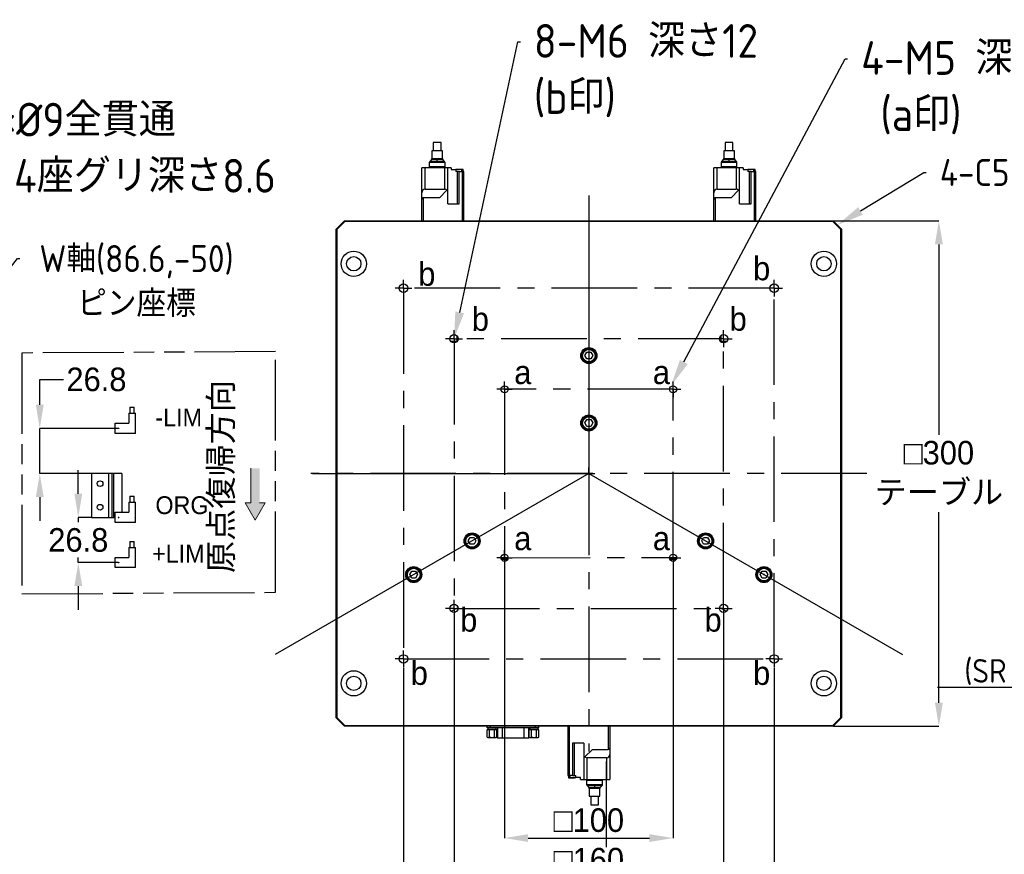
# Model space of a CAD drawing. Header units: millimetres. Extents: x 28 to 428, y 52 to 282.
# Tile 15 of 18: x 177 to 323, y 121 to 245. Entities that reach past the tile are written whole.
import ezdxf
from ezdxf import colors
from ezdxf.entities.mleader import LeaderData, LeaderLine
from ezdxf.math import Vec2, Vec3

# ---------------------------------------------------------------- set-up
doc = ezdxf.new("R2010")
doc.units = ezdxf.units.MM
doc.header["$PDSIZE"] = -1
doc.linetypes.add('AM_ISO09W050', pattern=[22.5, 12, -1.5, 3, -1.5, 3, -1.5])
doc.linetypes.add('CENTERX2', pattern=[20.32, 12.7, -2.54, 2.54, -2.54])
doc.layers.add('6', color=7, linetype='Continuous', lineweight=15)
doc.layers.add('AM_11', color=3, linetype='AM_ISO09W050', lineweight=25)
doc.layers.add('SLD-0', color=7, linetype='Continuous')
doc.styles.add('ACISOTS', font='isocp.shx')
doc.styles.add('SLDTEXTSTYLE1', font='HGPGothicM.ttf', dxfattribs={"bigfont": 'bigfont'})
doc.styles.add('SLDTEXTSTYLE3', font='HGPGothicM.ttf')
doc.styles.get("Standard").update_dxf_attribs({"font": 'HGPGothicM.ttf'})
doc.dimstyles.new('SLDDIMSTYLE0', dxfattribs={"dimtxt": 3.5, "dimasz": 3.5, "dimexe": 0, "dimexo": 0.0625, "dimgap": 0.875, "dimtad": 0, "dimtih": 1, "dimtoh": 1, "dimdec": 3, "dimlfac": 4, "dimrnd": 1e-09, "dimzin": 12, "dimdsep": 46, "dimtxsty": 'SLDTEXTSTYLE3', "dimsah": 1, "dimcen": 0.09, "dimadec": 0, "dimazin": 3, "dimtfac": 1, "dimtdec": 3, "dimtofl": 0, "dimtmove": 0, "dimatfit": 3, "dimfxl": 1, "dimfrac": 2, "dimtolj": 1, "dimtzin": 12, "dimarcsym": 0})
doc.dimstyles.new('SLDDIMSTYLE1', dxfattribs={"dimtxt": 3.5, "dimasz": 3.5, "dimexe": 0, "dimexo": 0.0625, "dimgap": 0.875, "dimtad": 3, "dimdec": 3, "dimlfac": 4, "dimrnd": 1e-09, "dimzin": 12, "dimdsep": 46, "dimtxsty": 'SLDTEXTSTYLE3', "dimsah": 1, "dimcen": 0.09, "dimadec": 0, "dimazin": 3, "dimtfac": 1, "dimtdec": 3, "dimtmove": 0, "dimatfit": 0, "dimfxl": 1, "dimfrac": 2, "dimtolj": 1, "dimtzin": 12, "dimarcsym": 0})
doc.dimstyles.new('SLDDIMSTYLE2', dxfattribs={"dimtxt": 3.5, "dimasz": 3.5, "dimexe": 0, "dimexo": 0.0625, "dimgap": 0.875, "dimtad": 3, "dimdec": 3, "dimlfac": 4, "dimrnd": 1e-09, "dimzin": 12, "dimdsep": 46, "dimtxsty": 'SLDTEXTSTYLE3', "dimsah": 1, "dimcen": 0.09, "dimadec": 0, "dimazin": 3, "dimtfac": 1, "dimtdec": 3, "dimtofl": 0, "dimtmove": 0, "dimatfit": 3, "dimfxl": 1, "dimfrac": 2, "dimtolj": 1, "dimtzin": 12, "dimarcsym": 0})
doc.dimstyles.new('SLDDIMSTYLE4', dxfattribs={"dimtxt": 3.5, "dimasz": 3.5, "dimexe": 0, "dimexo": 0.0625, "dimgap": 0.875, "dimtad": 0, "dimtih": 1, "dimtoh": 1, "dimdec": 3, "dimlfac": 4, "dimrnd": 1e-09, "dimzin": 12, "dimdsep": 46, "dimtxsty": 'SLDTEXTSTYLE3', "dimsah": 1, "dimcen": 0.09, "dimadec": 0, "dimazin": 3, "dimtfac": 1, "dimtdec": 3, "dimtmove": 0, "dimatfit": 0, "dimfxl": 1, "dimfrac": 2, "dimtolj": 1, "dimtzin": 12, "dimarcsym": 0})

# ---------------------------------------------------------------- blocks, each defined once
blk = doc.blocks.new('_D')
at = {"layer": 'Defpoints', "color": 0, "transparency": 16777216}
for p in [(297.29, 214.78), (297.29, 139.78), (312.97, 139.78)]:
    blk.add_point(p, dxfattribs=at)
at = {"layer": 'SLD-0', "color": 0, "lineweight": -2, "transparency": 16777216}
for p, q in [((297.35, 214.78), (312.97, 214.78)), ((312.97, 211.28), (312.97, 183)), ((312.97, 143.28), (312.97, 171.56)), ((297.35, 139.78), (312.97, 139.78))]:
    blk.add_line(p, q, dxfattribs=at)
at = {"layer": 'SLD-0', "color": 0, "transparency": 16777216}
for points in [[(312.39, 211.28), (313.56, 211.28), (312.97, 214.78)], [(312.39, 143.28), (313.56, 143.28), (312.97, 139.78)]]:
    blk.add_solid(points, dxfattribs=at)
at = {"layer": 'SLD-0', "color": 0, "transparency": 16777216, "insert": (312.97, 182.12), "char_height": 3.5, "attachment_point": 2, "style": 'SLDTEXTSTYLE3'}
blk.add_mtext('\\A1;{\\fGDT;o}300\\Pテーブル', dxfattribs=at)
blk = doc.blocks.new('_D_1')
at = {"layer": 'Defpoints', "color": 0, "transparency": 16777216}
for p in [(248.54, 163.63), (273.54, 163.63), (273.54, 123.2)]:
    blk.add_point(p, dxfattribs=at)
at = {"layer": 'SLD-0', "color": 0, "lineweight": -2, "transparency": 16777216}
for p, q in [((248.54, 163.57), (248.54, 123.2)), ((273.54, 163.57), (273.54, 123.2)), ((252.04, 123.2), (270.04, 123.2))]:
    blk.add_line(p, q, dxfattribs=at)
at = {"layer": 'SLD-0', "color": 0, "transparency": 16777216}
for points in [[(252.04, 123.78), (252.04, 122.62), (248.54, 123.2)], [(270.04, 123.78), (270.04, 122.62), (273.54, 123.2)]]:
    blk.add_solid(points, dxfattribs=at)
at = {"layer": 'SLD-0', "color": 0, "transparency": 16777216, "insert": (261.04, 127.61), "char_height": 3.5, "attachment_point": 2, "style": 'SLDTEXTSTYLE3'}
blk.add_mtext('\\A1;{\\fGDT;o}100', dxfattribs=at)
blk = doc.blocks.new('_D_2')
at = {"layer": 'Defpoints', "color": 0, "transparency": 16777216}
for p in [(241.04, 156.03), (281.04, 156.03), (281.04, 117.33)]:
    blk.add_point(p, dxfattribs=at)
at = {"layer": 'SLD-0', "color": 0, "lineweight": -2, "transparency": 16777216}
for p, q in [((241.04, 155.97), (241.04, 117.33)), ((281.04, 155.97), (281.04, 117.33)), ((244.54, 117.33), (277.54, 117.33))]:
    blk.add_line(p, q, dxfattribs=at)
at = {"layer": 'SLD-0', "color": 0, "transparency": 16777216}
for points in [[(244.54, 117.91), (244.54, 116.74), (241.04, 117.33)], [(277.54, 117.91), (277.54, 116.74), (281.04, 117.33)]]:
    blk.add_solid(points, dxfattribs=at)
at = {"layer": 'SLD-0', "color": 0, "transparency": 16777216, "insert": (261.04, 121.74), "char_height": 3.5, "attachment_point": 2, "style": 'SLDTEXTSTYLE3'}
blk.add_mtext('\\A1;{\\fGDT;o}160', dxfattribs=at)
blk = doc.blocks.new('_D_3')
at = {"layer": 'Defpoints', "color": 0, "transparency": 16777216}
for p in [(233.54, 148.53), (288.54, 148.53), (288.54, 111.2)]:
    blk.add_point(p, dxfattribs=at)
at = {"layer": 'SLD-0', "color": 0, "lineweight": -2, "transparency": 16777216}
for p, q in [((233.54, 148.47), (233.54, 111.2)), ((288.54, 148.47), (288.54, 111.2)), ((237.04, 111.2), (285.04, 111.2))]:
    blk.add_line(p, q, dxfattribs=at)
at = {"layer": 'SLD-0', "color": 0, "transparency": 16777216}
for points in [[(237.04, 111.78), (237.04, 110.62), (233.54, 111.2)], [(285.04, 111.78), (285.04, 110.62), (288.54, 111.2)]]:
    blk.add_solid(points, dxfattribs=at)
at = {"layer": 'SLD-0', "color": 0, "transparency": 16777216, "insert": (261.04, 115.61), "char_height": 3.5, "attachment_point": 2, "style": 'SLDTEXTSTYLE3'}
blk.add_mtext('\\A1;{\\fGDT;o}220', dxfattribs=at)
blk = doc.blocks.new('SW_CENTERMARKSYMBOL_0')
at = {"layer": 'SLD-0', "color": 0}
for p, q in [((-0.625, 0), (-1.15, 0)), ((0, 0), (-0.625, 0)), ((0, 0.625), (0, 1.15)), ((0, 0), (0, 0.625)), ((0, 0), (0, -0.625)), ((0, 0), (0.625, 0)), ((0.625, 0), (1.15, 0)), ((0, -0.625), (0, -1.15))]:
    blk.add_line(p, q, dxfattribs=at)
blk = doc.blocks.new('SW_CENTERMARKSYMBOL_1')
at = {"layer": 'SLD-0', "color": 0}
for p, q in [((-0.625, 0), (-1.15, 0)), ((0, 0), (-0.625, 0)), ((0, 0.625), (0, 1.15)), ((0, 0), (0, 0.625)), ((0, 0), (0, -0.625)), ((0, 0), (0.625, 0)), ((0.625, 0), (1.15, 0)), ((0, -0.625), (0, -1.15))]:
    blk.add_line(p, q, dxfattribs=at)
blk = doc.blocks.new('SW_CENTERMARKSYMBOL_2')
at = {"layer": 'SLD-0', "color": 0}
for p, q in [((-0.625, 0), (-1.15, 0)), ((0, 0), (-0.625, 0)), ((0, 0.625), (0, 1.15)), ((0, 0), (0, 0.625)), ((0, 0), (0, -0.625)), ((0, 0), (0.625, 0)), ((0.625, 0), (1.15, 0)), ((0, -0.625), (0, -1.15))]:
    blk.add_line(p, q, dxfattribs=at)
blk = doc.blocks.new('SW_CENTERMARKSYMBOL_3')
at = {"layer": 'SLD-0', "color": 0}
for p, q in [((-0.625, 0), (-1.15, 0)), ((0, 0), (-0.625, 0)), ((0, 0.625), (0, 1.15)), ((0, 0), (0, 0.625)), ((0, 0), (0, -0.625)), ((0, 0), (0.625, 0)), ((0.625, 0), (1.15, 0)), ((0, -0.625), (0, -1.15))]:
    blk.add_line(p, q, dxfattribs=at)
blk = doc.blocks.new('SW_CENTERMARKSYMBOL_4')
at = {"layer": 'SLD-0', "color": 0}
for p, q in [((-0.625, 0), (-1.25, 0)), ((0, 0), (-0.625, 0)), ((0, 0.625), (0, 1.25)), ((0, 0), (0, 0.625)), ((0, 0), (0, -0.625)), ((0, 0), (0.625, 0)), ((0.625, 0), (1.25, 0)), ((0, -0.625), (0, -1.25))]:
    blk.add_line(p, q, dxfattribs=at)
blk = doc.blocks.new('SW_CENTERMARKSYMBOL_5')
at = {"layer": 'SLD-0', "color": 0}
for p, q in [((-0.625, 0), (-1.25, 0)), ((0, 0), (-0.625, 0)), ((0, 0.625), (0, 1.25)), ((0, 0), (0, 0.625)), ((0, 0), (0, -0.625)), ((0, 0), (0.625, 0)), ((0.625, 0), (1.25, 0)), ((0, -0.625), (0, -1.25))]:
    blk.add_line(p, q, dxfattribs=at)
blk = doc.blocks.new('SW_CENTERMARKSYMBOL_6')
at = {"layer": 'SLD-0', "color": 0}
for p, q in [((-0.625, 0), (-1.25, 0)), ((0, 0), (-0.625, 0)), ((0, 0.625), (0, 1.25)), ((0, 0), (0, 0.625)), ((0, 0), (0, -0.625)), ((0, 0), (0.625, 0)), ((0.625, 0), (1.25, 0)), ((0, -0.625), (0, -1.25))]:
    blk.add_line(p, q, dxfattribs=at)
blk = doc.blocks.new('SW_CENTERMARKSYMBOL_7')
at = {"layer": 'SLD-0', "color": 0}
for p, q in [((-0.625, 0), (-1.25, 0)), ((0, 0), (-0.625, 0)), ((0, 0.625), (0, 1.25)), ((0, 0), (0, 0.625)), ((0, 0), (0, -0.625)), ((0, 0), (0.625, 0)), ((0.625, 0), (1.25, 0)), ((0, -0.625), (0, -1.25))]:
    blk.add_line(p, q, dxfattribs=at)
blk = doc.blocks.new('SW_CENTERMARKSYMBOL_8')
at = {"layer": 'SLD-0', "color": 0}
for p, q in [((-0.625, 0), (-1.25, 0)), ((0, 0), (-0.625, 0)), ((0, 0.625), (0, 1.25)), ((0, 0), (0, 0.625)), ((0, 0), (0, -0.625)), ((0, 0), (0.625, 0)), ((0.625, 0), (1.25, 0)), ((0, -0.625), (0, -1.25))]:
    blk.add_line(p, q, dxfattribs=at)
blk = doc.blocks.new('SW_CENTERMARKSYMBOL_9')
at = {"layer": 'SLD-0', "color": 0}
for p, q in [((-0.625, 0), (-1.25, 0)), ((0, 0), (-0.625, 0)), ((0, 0.625), (0, 1.25)), ((0, 0), (0, 0.625)), ((0, 0), (0, -0.625)), ((0, 0), (0.625, 0)), ((0.625, 0), (1.25, 0)), ((0, -0.625), (0, -1.25))]:
    blk.add_line(p, q, dxfattribs=at)
blk = doc.blocks.new('SW_CENTERMARKSYMBOL_10')
at = {"layer": 'SLD-0', "color": 0}
for p, q in [((-0.625, 0), (-1.25, 0)), ((0, 0), (-0.625, 0)), ((0, 0.625), (0, 1.25)), ((0, 0), (0, 0.625)), ((0, 0), (0, -0.625)), ((0, 0), (0.625, 0)), ((0.625, 0), (1.25, 0)), ((0, -0.625), (0, -1.25))]:
    blk.add_line(p, q, dxfattribs=at)
blk = doc.blocks.new('SW_CENTERMARKSYMBOL_11')
at = {"layer": 'SLD-0', "color": 0}
for p, q in [((-0.625, 0), (-1.25, 0)), ((0, 0), (-0.625, 0)), ((0, 0.625), (0, 1.25)), ((0, 0), (0, 0.625)), ((0, 0), (0, -0.625)), ((0, 0), (0.625, 0)), ((0.625, 0), (1.25, 0)), ((0, -0.625), (0, -1.25))]:
    blk.add_line(p, q, dxfattribs=at)
blk = doc.blocks.new('SW_CENTERMARKSYMBOL_12')
at = {"layer": 'SLD-0', "color": 0}
for p, q in [((-0.625, 0), (-0.875, 0)), ((0, 0), (-0.625, 0)), ((0, 0.625), (0, 0.875)), ((0, 0), (0, 0.625)), ((0, 0), (0, -0.625)), ((0, 0), (0.625, 0)), ((0.625, 0), (0.875, 0)), ((0, -0.625), (0, -0.875))]:
    blk.add_line(p, q, dxfattribs=at)
blk = doc.blocks.new('_D_11')
at = {"layer": 'Defpoints', "color": 0, "transparency": 16777216}
for p in [(179.58, 183.98), (191.28, 183.98), (187.28, 177.28)]:
    blk.add_point(p, dxfattribs=at)
at = {"layer": 'SLD-0', "color": 0, "lineweight": -2, "transparency": 16777216}
for p, q in [((179.58, 187.48), (179.58, 191.25)), ((179.58, 191.25), (183.08, 191.25)), ((191.21, 183.98), (179.58, 183.98)), ((179.58, 177.28), (179.58, 183.98)), ((187.21, 177.28), (179.58, 177.28)), ((179.58, 173.78), (179.58, 170.28))]:
    blk.add_line(p, q, dxfattribs=at)
at = {"layer": 'SLD-0', "color": 0, "transparency": 16777216}
for points in [[(179, 187.48), (180.17, 187.48), (179.58, 183.98)], [(179, 173.78), (180.17, 173.78), (179.58, 177.28)]]:
    blk.add_solid(points, dxfattribs=at)
at = {"layer": 'SLD-0', "color": 0, "transparency": 16777216, "insert": (187.99, 193), "char_height": 3.5, "attachment_point": 2, "style": 'SLDTEXTSTYLE3'}
blk.add_mtext('\\A1;26.8', dxfattribs=at)
blk = doc.blocks.new('_D_12')
at = {"layer": 'Defpoints', "color": 0, "transparency": 16777216}
for p in [(187.28, 170.78), (185.3, 164.08), (191.28, 164.08)]:
    blk.add_point(p, dxfattribs=at)
at = {"layer": 'SLD-0', "color": 0, "lineweight": -2, "transparency": 16777216}
for p, q in [((185.3, 174.28), (185.3, 177.78)), ((187.21, 170.78), (185.3, 170.78)), ((185.3, 170.78), (185.3, 170.05)), ((185.3, 164.08), (185.3, 164.8)), ((191.21, 164.08), (185.3, 164.08)), ((185.3, 160.58), (185.3, 157.08))]:
    blk.add_line(p, q, dxfattribs=at)
at = {"layer": 'SLD-0', "color": 0, "transparency": 16777216}
for points in [[(184.72, 174.28), (185.88, 174.28), (185.3, 170.78)], [(184.72, 160.58), (185.88, 160.58), (185.3, 164.08)]]:
    blk.add_solid(points, dxfattribs=at)
at = {"layer": 'SLD-0', "color": 0, "transparency": 16777216, "insert": (185.3, 169.18), "char_height": 3.5, "attachment_point": 2, "style": 'SLDTEXTSTYLE3'}
blk.add_mtext('\\A1;26.8', dxfattribs=at)

msp = doc.modelspace()

# ---------------------------------------------------------------- hatches: boundary and pattern name
at = {"layer": '6'}
msp.add_hatch(color=256, dxfattribs=at).paths.add_polyline_path([(213.03581, 172.94774), (211.54356, 170.36308), (210.0513, 172.94774), (210.90402, 172.94774), (210.90402, 178.06404), (212.18309, 178.06404), (212.18309, 172.94774)])

# ---------------------------------------------------------------- linework, layer by layer
at = {"color": 7, "linetype": 'Continuous'}
for p, q in [((237.75208, 225.15291), (237.75208, 224.02791)), ((239.32708, 225.15291), (237.75208, 225.15291)), ((237.96458, 226.40291), (237.96458, 225.15291)), ((239.11458, 226.40291), (237.96458, 226.40291)), ((239.11458, 225.15291), (239.11458, 226.40291)), ((239.32708, 224.02791), (239.32708, 225.15291)), ((281.05335, 225.15291), (281.05335, 224.02791)), ((282.62835, 225.15291), (281.05335, 225.15291)), ((281.26585, 226.40291), (281.26585, 225.15291)), ((282.41585, 226.40291), (281.26585, 226.40291)), ((282.41585, 225.15291), (282.41585, 226.40291)), ((282.62835, 224.02791), (282.62835, 225.15291)), ((237.68864, 223.86149), (237.42802, 223.56933)), ((238.53958, 223.56933), (237.42802, 223.56933)), ((238.53958, 223.86149), (237.68864, 223.86149)), ((237.75208, 224.02791), (239.32708, 224.02791)), ((238.53958, 223.56933), (238.53958, 223.86149)), ((239.39052, 223.86149), (238.53958, 223.86149)), ((239.65114, 223.56933), (238.53958, 223.56933)), ((239.65114, 223.56933), (239.39052, 223.86149)), ((280.98991, 223.86149), (280.72929, 223.56933)), ((281.84085, 223.56933), (280.72929, 223.56933)), ((281.84085, 223.86149), (280.98991, 223.86149)), ((281.05335, 224.02791), (282.62835, 224.02791)), ((281.84085, 223.56933), (281.84085, 223.86149)), ((282.69179, 223.86149), (281.84085, 223.86149)), ((282.95241, 223.56933), (281.84085, 223.56933)), ((282.95241, 223.56933), (282.69179, 223.86149)), ((236.26458, 218.94271), (236.26458, 222.65291)), ((236.76458, 222.65291), (236.26458, 222.65291)), ((236.76458, 219.45291), (236.76458, 222.65291)), ((239.61458, 222.65291), (236.76458, 222.65291)), ((237.36458, 223.40291), (237.36458, 222.77791)), ((239.71458, 223.40291), (237.36458, 223.40291)), ((239.71458, 222.77791), (237.36458, 222.77791)), ((237.48958, 222.77791), (237.48958, 222.65291)), ((239.58958, 222.65291), (239.58958, 222.77791)), ((239.61458, 222.65291), (239.61458, 219.45291)), ((240.11458, 222.65291), (239.61458, 222.65291)), ((239.71458, 222.77791), (239.71458, 223.40291)), ((240.11458, 219.45291), (240.11458, 222.65291)), ((240.63958, 222.65291), (240.11458, 222.65291)), ((240.63958, 222.65291), (240.63958, 222.37791)), ((240.63958, 222.37791), (241.31458, 222.37791)), ((241.31458, 222.37791), (241.31458, 222.07791)), ((242.21458, 222.37791), (241.31458, 222.37791)), ((241.50748, 222.07791), (241.31458, 222.07791)), ((241.50748, 222.07791), (241.50748, 217.27791)), ((241.80748, 222.07791), (241.50748, 222.07791)), ((241.52418, 222.40291), (241.52418, 222.37791)), ((242.39918, 222.40291), (241.52418, 222.40291)), ((241.80748, 217.27791), (241.80748, 222.07791)), ((241.80748, 222.07791), (242.26458, 222.07791)), ((242.21458, 222.07791), (242.21458, 222.37791)), ((242.51458, 222.07791), (242.26458, 222.07791)), ((242.26458, 222.07791), (242.26458, 214.77791)), ((242.39918, 222.07791), (242.39918, 222.40291)), ((242.51458, 214.77791), (242.51458, 222.07791)), ((279.56585, 218.94271), (279.56585, 222.65291)), ((280.06585, 222.65291), (279.56585, 222.65291)), ((280.06585, 219.45291), (280.06585, 222.65291)), ((282.91585, 222.65291), (280.06585, 222.65291)), ((280.66585, 223.40291), (280.66585, 222.77791)), ((283.01585, 223.40291), (280.66585, 223.40291)), ((283.01585, 222.77791), (280.66585, 222.77791)), ((280.79085, 222.77791), (280.79085, 222.65291)), ((282.89085, 222.65291), (282.89085, 222.77791)), ((282.91585, 222.65291), (282.91585, 219.45291)), ((283.41585, 222.65291), (282.91585, 222.65291)), ((283.01585, 222.77791), (283.01585, 223.40291)), ((283.41585, 219.45291), (283.41585, 222.65291)), ((283.94085, 222.65291), (283.41585, 222.65291)), ((283.94085, 222.65291), (283.94085, 222.37791)), ((283.94085, 222.37791), (284.61585, 222.37791)), ((284.61585, 222.37791), (284.61585, 222.07791)), ((285.51585, 222.37791), (284.61585, 222.37791)), ((284.80875, 222.07791), (284.61585, 222.07791)), ((284.80875, 222.07791), (284.80875, 217.27791)), ((285.10875, 222.07791), (284.80875, 222.07791)), ((284.82545, 222.40291), (284.82545, 222.37791)), ((285.70045, 222.40291), (284.82545, 222.40291)), ((285.10875, 217.27791), (285.10875, 222.07791)), ((285.10875, 222.07791), (285.56585, 222.07791)), ((285.51585, 222.07791), (285.51585, 222.37791)), ((285.81585, 222.07791), (285.56585, 222.07791)), ((285.56585, 222.07791), (285.56585, 214.77791)), ((285.70045, 222.07791), (285.70045, 222.40291)), ((285.81585, 214.77791), (285.81585, 222.07791)), ((236.76458, 219.45291), (239.61458, 219.45291)), ((239.96665, 219.30498), (238.86458, 218.20291)), ((239.96665, 219.30498), (240.11458, 219.45291)), ((240.11458, 217.27791), (240.11458, 219.45291)), ((280.06585, 219.45291), (282.91585, 219.45291)), ((283.26792, 219.30498), (282.16585, 218.20291)), ((283.26792, 219.30498), (283.41585, 219.45291)), ((283.41585, 217.27791), (283.41585, 219.45291)), ((236.26458, 217.94781), (236.26458, 218.94271)), ((236.26458, 214.77791), (236.26458, 217.94781)), ((238.86458, 218.20291), (236.51458, 218.20291)), ((236.51458, 214.77791), (236.51458, 218.20291)), ((279.56585, 217.94781), (279.56585, 218.94271)), ((279.56585, 214.77791), (279.56585, 217.94781)), ((282.16585, 218.20291), (279.81585, 218.20291)), ((279.81585, 214.77791), (279.81585, 218.20291)), ((240.11458, 217.27791), (241.80748, 217.27791)), ((283.41585, 217.27791), (285.10875, 217.27791)), ((223.54022, 213.52791), (224.79022, 214.77791)), ((224.79022, 214.77791), (224.84199, 214.65291)), ((224.79022, 214.77791), (297.29022, 214.77791)), ((297.29022, 214.77791), (297.23844, 214.65291)), ((297.29022, 214.77791), (298.54022, 213.52791)), ((223.54022, 213.52791), (223.66522, 213.47614)), ((223.54022, 141.02791), (223.54022, 213.52791)), ((224.84199, 214.65291), (223.66522, 213.47614)), ((223.66522, 213.47614), (223.66522, 141.07969)), ((297.23844, 214.65291), (224.84199, 214.65291)), ((298.41522, 213.47614), (297.23844, 214.65291)), ((298.41522, 213.47614), (298.54022, 213.52791)), ((298.41522, 141.07969), (298.41522, 213.47614)), ((298.54022, 213.52791), (298.54022, 141.02791)), ((241.45208, 197.74801), (241.45208, 196.90291)), ((280.62835, 197.74801), (280.62835, 196.90291)), ((240.54022, 196.90291), (241.54022, 196.90291)), ((280.54022, 196.90291), (281.54022, 196.90291)), ((260.46287, 194.77791), (260.75154, 195.27791)), ((260.75154, 194.27791), (260.46287, 194.77791)), ((260.75154, 195.27791), (261.32889, 195.27791)), ((261.32889, 195.27791), (261.61757, 194.77791)), ((261.61757, 194.77791), (261.32889, 194.27791)), ((261.32889, 194.27791), (260.75154, 194.27791)), ((192.96357, 187.10291), (192.96357, 186.22791)), ((192.96357, 187.10291), (193.58857, 187.10291)), ((193.58857, 186.22791), (193.58857, 187.10291)), ((192.77607, 186.22791), (192.77607, 184.72791)), ((192.77607, 186.22791), (193.77607, 186.22791)), ((193.77607, 183.22791), (193.77607, 186.22791)), ((190.77607, 183.22791), (190.77607, 184.72791)), ((190.77607, 184.72791), (192.77607, 184.72791)), ((260.46287, 184.77791), (260.75154, 185.27791)), ((260.75154, 184.27791), (260.46287, 184.77791)), ((260.75154, 185.27791), (261.32889, 185.27791)), ((261.32889, 184.27791), (260.75154, 184.27791)), ((261.32889, 185.27791), (261.61757, 184.77791)), ((261.61757, 184.77791), (261.32889, 184.27791)), ((193.77607, 183.22791), (190.77607, 183.22791)), ((187.27607, 177.27791), (187.27607, 170.77791)), ((189.77607, 177.27791), (187.27607, 177.27791)), ((189.77607, 177.27791), (189.77607, 170.77791)), ((190.27607, 177.27791), (189.77607, 177.27791)), ((190.27607, 177.27791), (190.27607, 170.77791)), ((190.52607, 177.27791), (190.27607, 177.27791)), ((190.52607, 177.27791), (190.52607, 170.77791)), ((191.77607, 177.27791), (190.52607, 177.27791)), ((191.77607, 177.27791), (191.77607, 171.52791)), ((192.96357, 173.90291), (192.96357, 173.02791)), ((192.96357, 173.90291), (193.58857, 173.90291)), ((193.58857, 173.02791), (193.58857, 173.90291)), ((192.77607, 173.02791), (192.77607, 171.52791)), ((192.77607, 173.02791), (193.77607, 173.02791)), ((193.77607, 170.02791), (193.77607, 173.02791)), ((190.77607, 170.02791), (190.77607, 171.52791)), ((190.77607, 171.52791), (192.77607, 171.52791)), ((187.27607, 170.77791), (189.77607, 170.77791)), ((189.77607, 170.77791), (190.27607, 170.77791)), ((190.27607, 170.77791), (190.52607, 170.77791)), ((190.52607, 170.77791), (190.77607, 170.77791)), ((193.77607, 170.02791), (190.77607, 170.02791)), ((191.23857, 170.77791), (191.31357, 170.77791)), ((192.96357, 167.20291), (192.96357, 166.32791)), ((192.96357, 167.20291), (193.58857, 167.20291)), ((193.58857, 166.32791), (193.58857, 167.20291)), ((243.14236, 167.27791), (243.43103, 167.77791)), ((243.43103, 166.77791), (243.14236, 167.27791)), ((243.43103, 167.77791), (244.00838, 167.77791)), ((244.00838, 166.77791), (243.43103, 166.77791)), ((244.00838, 167.77791), (244.29706, 167.27791)), ((244.29706, 167.27791), (244.00838, 166.77791)), ((277.78338, 167.27791), (278.07205, 167.77791)), ((278.07205, 166.77791), (277.78338, 167.27791)), ((278.07205, 167.77791), (278.6494, 167.77791)), ((278.6494, 166.77791), (278.07205, 166.77791)), ((278.6494, 167.77791), (278.93808, 167.27791)), ((278.93808, 167.27791), (278.6494, 166.77791)), ((192.77607, 166.32791), (192.77607, 164.82791)), ((192.77607, 166.32791), (193.77607, 166.32791)), ((193.77607, 163.32791), (193.77607, 166.32791)), ((190.77607, 163.32791), (190.77607, 164.82791)), ((190.77607, 164.82791), (192.77607, 164.82791)), ((248.0181, 164.83288), (248.32676, 164.29827)), ((248.02097, 164.82791), (249.06283, 164.82791)), ((249.05983, 164.70291), (248.09314, 164.70291)), ((248.16531, 164.57791), (249.02563, 164.57791)), ((273.0176, 164.82791), (274.05947, 164.82791)), ((273.9873, 164.70291), (273.0206, 164.70291)), ((273.05481, 164.57791), (273.91513, 164.57791)), ((273.75367, 164.29827), (274.06233, 164.83288)), ((193.77607, 163.32791), (190.77607, 163.32791)), ((234.48211, 162.27791), (234.77078, 162.77791)), ((234.77078, 161.77791), (234.48211, 162.27791)), ((234.77078, 162.77791), (235.34813, 162.77791)), ((235.34813, 162.77791), (235.63681, 162.27791)), ((235.63681, 162.27791), (235.34813, 161.77791)), ((286.44363, 162.27791), (286.7323, 162.77791)), ((286.7323, 161.77791), (286.44363, 162.27791)), ((286.7323, 162.77791), (287.30965, 162.77791)), ((287.30965, 162.77791), (287.59833, 162.27791)), ((287.59833, 162.27791), (287.30965, 161.77791)), ((235.34813, 161.77791), (234.77078, 161.77791)), ((287.30965, 161.77791), (286.7323, 161.77791)), ((241.64843, 157.4218), (240.6115, 156.82313)), ((281.46894, 156.82313), (280.43201, 157.4218)), ((223.54022, 141.02791), (223.66522, 141.07969)), ((224.79022, 139.77791), (223.54022, 141.02791)), ((223.66522, 141.07969), (224.84199, 139.90291)), ((297.23844, 139.90291), (298.41522, 141.07969)), ((298.54022, 141.02791), (297.29022, 139.77791)), ((298.41522, 141.07969), (298.54022, 141.02791)), ((224.84199, 139.90291), (224.79022, 139.77791)), ((297.29022, 139.77791), (224.79022, 139.77791)), ((224.84199, 139.90291), (297.23844, 139.90291)), ((245.94022, 139.52791), (245.94022, 139.77791)), ((246.44022, 139.52791), (245.94022, 139.52791)), ((246.04022, 139.32791), (245.94353, 139.27209)), ((245.94353, 138.18374), (245.94353, 139.27209)), ((246.04022, 139.52791), (246.04022, 139.32791)), ((246.04022, 139.32791), (246.12395, 139.32791)), ((247.29022, 139.32791), (246.11327, 139.32791)), ((246.30437, 139.27209), (246.12395, 139.32791)), ((246.12395, 139.32791), (246.66522, 139.32791)), ((246.30437, 138.18374), (246.30437, 139.27209)), ((246.44022, 139.52791), (246.44022, 139.77791)), ((253.14022, 139.52791), (246.44022, 139.52791)), ((246.66522, 139.32791), (247.20648, 139.32791)), ((247.02606, 138.18374), (247.02606, 139.27209)), ((247.38691, 139.27209), (247.20648, 139.32791)), ((247.20648, 139.32791), (247.29022, 139.32791)), ((247.29022, 139.32791), (247.29022, 139.52791)), ((247.38691, 139.27209), (247.29022, 139.32791)), ((247.38691, 138.18374), (247.38691, 139.27209)), ((247.47022, 139.52791), (247.47022, 138.02791)), ((248.17772, 139.52791), (248.17772, 138.02791)), ((251.41272, 139.52791), (251.41272, 138.02791)), ((252.12022, 138.02791), (252.12022, 139.52791)), ((252.29022, 139.32791), (252.19353, 139.27209)), ((252.19353, 138.18374), (252.19353, 139.27209)), ((252.29022, 139.52791), (252.29022, 139.32791)), ((252.29022, 139.32791), (252.37395, 139.32791)), ((253.54022, 139.32791), (252.31414, 139.32791)), ((252.55437, 139.27209), (252.37395, 139.32791)), ((252.37395, 139.32791), (252.91522, 139.32791)), ((252.55437, 138.18374), (252.55437, 139.27209)), ((252.91522, 139.32791), (253.45648, 139.32791)), ((253.14022, 139.52791), (253.14022, 139.77791)), ((253.64022, 139.52791), (253.14022, 139.52791)), ((253.27606, 138.18374), (253.27606, 139.27209)), ((253.63691, 139.27209), (253.45648, 139.32791)), ((253.45648, 139.32791), (253.54022, 139.32791)), ((253.54022, 139.32791), (253.54022, 139.52791)), ((253.63691, 139.27209), (253.54022, 139.32791)), ((253.63691, 138.18374), (253.63691, 139.27209)), ((253.64022, 139.52791), (253.64022, 139.77791)), ((257.91522, 139.77791), (257.91522, 132.47791)), ((258.16522, 132.47791), (258.16522, 139.77791)), ((263.91522, 139.77791), (263.91522, 136.35291)), ((264.16522, 139.77791), (264.16522, 136.60802)), ((297.23844, 139.90291), (297.29022, 139.77791)), ((245.94353, 138.18374), (246.04022, 138.12791)), ((245.94353, 138.18374), (246.12395, 138.12791)), ((246.04022, 138.12791), (246.12395, 138.12791)), ((246.12395, 138.12791), (246.66522, 138.12791)), ((246.66522, 138.12791), (247.20648, 138.12791)), ((247.02606, 138.18374), (247.20648, 138.12791)), ((247.20648, 138.12791), (247.29022, 138.12791)), ((247.29022, 138.12791), (247.38691, 138.18374)), ((248.17772, 138.02791), (247.47022, 138.02791)), ((251.41272, 138.02791), (248.17772, 138.02791)), ((252.12022, 138.02791), (251.41272, 138.02791)), ((252.19353, 138.18374), (252.29022, 138.12791)), ((252.19353, 138.18374), (252.37395, 138.12791)), ((252.29022, 138.12791), (252.37395, 138.12791)), ((252.37395, 138.12791), (252.91522, 138.12791)), ((252.91522, 138.12791), (253.45648, 138.12791)), ((253.27606, 138.18374), (253.45648, 138.12791)), ((253.45648, 138.12791), (253.54022, 138.12791)), ((253.54022, 138.12791), (253.63691, 138.18374)), ((260.31522, 137.27791), (258.62232, 137.27791)), ((258.62232, 137.27791), (258.62232, 132.47791)), ((258.92232, 132.47791), (258.92232, 137.27791)), ((260.31522, 137.27791), (260.31522, 135.10291)), ((260.46315, 135.25084), (261.56522, 136.35291)), ((261.56522, 136.35291), (263.91522, 136.35291)), ((264.16522, 136.60802), (264.16522, 135.61312)), ((260.46315, 135.25084), (260.31522, 135.10291)), ((260.31522, 135.10291), (260.31522, 131.90291)), ((263.66522, 135.10291), (260.81522, 135.10291)), ((260.81522, 131.90291), (260.81522, 135.10291)), ((263.66522, 135.10291), (263.66522, 131.90291)), ((264.16522, 135.61312), (264.16522, 131.90291)), ((257.91522, 132.47791), (258.16522, 132.47791)), ((258.03062, 132.47791), (258.03062, 132.15291)), ((258.03062, 132.15291), (258.90562, 132.15291)), ((258.62232, 132.47791), (258.16522, 132.47791)), ((258.21522, 132.47791), (258.21522, 132.17791)), ((258.21522, 132.17791), (259.11522, 132.17791)), ((258.62232, 132.47791), (258.92232, 132.47791)), ((258.90562, 132.15291), (258.90562, 132.17791)), ((258.92232, 132.47791), (259.11522, 132.47791)), ((259.11522, 132.17791), (259.11522, 132.47791)), ((259.79022, 132.17791), (259.11522, 132.17791)), ((259.79022, 131.90291), (259.79022, 132.17791)), ((259.79022, 131.90291), (260.31522, 131.90291)), ((260.31522, 131.90291), (260.81522, 131.90291)), ((260.71522, 131.77791), (260.71522, 131.15291)), ((260.71522, 131.77791), (263.06522, 131.77791)), ((260.81522, 131.90291), (263.66522, 131.90291)), ((260.84022, 131.90291), (260.84022, 131.77791)), ((262.94022, 131.77791), (262.94022, 131.90291)), ((263.06522, 131.15291), (263.06522, 131.77791)), ((263.66522, 131.90291), (264.16522, 131.90291)), ((260.71522, 131.15291), (263.06522, 131.15291)), ((260.77866, 130.98649), (261.03928, 130.69433)), ((260.77866, 130.98649), (261.89022, 130.98649)), ((261.03928, 130.69433), (261.89022, 130.69433)), ((261.10272, 130.52791), (261.10272, 129.40291)), ((262.67772, 130.52791), (261.10272, 130.52791)), ((261.89022, 130.98649), (261.89022, 130.69433)), ((261.89022, 130.98649), (263.00178, 130.98649)), ((261.89022, 130.69433), (262.74116, 130.69433)), ((262.67772, 129.40291), (262.67772, 130.52791)), ((262.74116, 130.69433), (263.00178, 130.98649)), ((261.10272, 129.40291), (262.67772, 129.40291)), ((261.31522, 129.40291), (261.31522, 128.15291)), ((262.46522, 128.15291), (262.46522, 129.40291)), ((261.31522, 128.15291), (262.46522, 128.15291))]:
    msp.add_line(p, q, dxfattribs=at)
at = {"linetype": 'CENTERX2'}
for p, q in [((233.54022, 204.77791), (233.54022, 149.77791)), ((288.54022, 204.77791), (233.54022, 204.77791)), ((288.54022, 149.77791), (288.54022, 204.77791)), ((241.04022, 197.27791), (241.04022, 157.27791)), ((281.04022, 197.27791), (241.04022, 197.27791)), ((281.04022, 157.27791), (281.04022, 197.27791)), ((248.54022, 189.77791), (248.54022, 164.77791)), ((273.54022, 189.77791), (248.54022, 189.77791)), ((273.54022, 164.82791), (273.54022, 189.77791)), ((248.54022, 164.77791), (273.54022, 164.82791)), ((241.04022, 157.27791), (281.04022, 157.27791)), ((233.54022, 149.77791), (288.54022, 149.77791))]:
    msp.add_line(p, q, dxfattribs=at)
at = {"color": 7, "linetype": 'Continuous'}
for centre, radius in [((226.16522, 208.40291), 1.875), ((226.16522, 208.40291), 1.0625), ((295.91522, 208.40291), 1.875), ((295.91522, 208.40291), 1.0625), ((233.54022, 204.77791), 0.625), ((288.54022, 204.77791), 0.625), ((241.04022, 197.27791), 0.625), ((281.04022, 197.27791), 0.625), ((261.04022, 194.77791), 1.1875), ((261.04022, 194.77791), 1.0625), ((261.04022, 194.77791), 0.9375), ((248.54022, 189.77791), 0.525), ((273.54022, 189.77791), 0.525), ((261.04022, 184.77791), 1.1875), ((261.04022, 184.77791), 1.0625), ((261.04022, 184.77791), 0.9375), ((191.27607, 183.97791), 0.0375), ((188.52607, 175.77791), 0.425), ((188.52607, 172.27791), 0.425), ((191.27607, 170.77791), 0.0375), ((243.71971, 167.27791), 1.1875), ((243.71971, 167.27791), 1.0625), ((243.71971, 167.27791), 0.9375), ((278.36073, 167.27791), 1.1875), ((278.36073, 167.27791), 1.0625), ((278.36073, 167.27791), 0.9375), ((248.54022, 164.77791), 0.525), ((273.54022, 164.77791), 0.525), ((191.27607, 164.07791), 0.0375), ((235.05946, 162.27791), 1.1875), ((235.05946, 162.27791), 1.0625), ((235.05946, 162.27791), 0.9375), ((287.02098, 162.27791), 1.1875), ((287.02098, 162.27791), 1.0625), ((287.02098, 162.27791), 0.9375), ((241.04022, 157.27791), 0.625), ((281.04022, 157.27791), 0.625), ((233.54022, 149.77791), 0.625), ((288.54022, 149.77791), 0.625), ((226.16522, 146.15291), 1.875), ((295.91522, 146.15291), 1.875), ((226.16522, 146.15291), 1.0625), ((295.91522, 146.15291), 1.0625)]:
    msp.add_circle(centre, radius, dxfattribs=at)
for centre, start, end in [((237.61458, 223.40291), 138.2657343, 180), ((237.50208, 224.02791), 318.2657343, 360), ((239.57708, 224.02791), 180, 221.7342657), ((239.46458, 223.40291), 0, 41.7342657), ((280.91585, 223.40291), 138.2657343, 180), ((280.80335, 224.02791), 318.2657343, 360), ((282.87835, 224.02791), 180, 221.7342657), ((282.76585, 223.40291), 0, 41.7342657), ((260.96522, 131.15291), 180, 221.7342657), ((260.85272, 130.52791), 360, 41.7342657), ((262.92772, 130.52791), 138.2657343, 180), ((262.81522, 131.15291), 318.2657343, 0)]:
    msp.add_arc(centre, 0.25, start, end, dxfattribs=at)
for centre, major_axis, start_param, end_param in [((236.76458, 218.94271), (0, 0.5102), 0, 1.570796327), ((239.61458, 218.94271), (0, 0.5102), 5.50197122, 6.283185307), ((280.06585, 218.94271), (0, 0.5102), 0, 1.570796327), ((282.91585, 218.94271), (0, 0.5102), 5.50197122, 6.283185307), ((236.51458, 217.94781), (0, 0.2551), 0, 1.570796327), ((279.81585, 217.94781), (0, 0.2551), 0, 1.570796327), ((263.91522, 136.60802), (0, 0.2551), 3.141592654, 4.71238898), ((260.81522, 135.61312), (0, 0.5102), 2.360378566, 3.141592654), ((263.66522, 135.61312), (0, 0.5102), 3.141592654, 4.71238898)]:
    msp.add_ellipse(centre, major_axis=major_axis, ratio=0.98, start_param=start_param, end_param=end_param, dxfattribs=at)
for points, knots in [([(246.12395, 139.32791), (246.11968, 139.32786), (246.05875, 139.32706), (245.99905, 139.29858), (245.94353, 139.27209)], [0, 0, 0, 0, 0.070139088, 1, 1, 1, 1]), ([(246.66522, 139.32791), (246.63503, 139.32721), (246.51291, 139.32438), (246.39393, 139.29455), (246.30437, 139.27209)], [0, 0, 0, 0, 0.247235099, 1, 1, 1, 1]), ([(247.02606, 139.27209), (246.99896, 139.27966), (246.88141, 139.3125), (246.75923, 139.32121), (246.66522, 139.32791)], [0, 0, 0, 0, 0.2305388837, 1, 1, 1, 1]), ([(247.20648, 139.32791), (247.20221, 139.32786), (247.14128, 139.32706), (247.08158, 139.29858), (247.02606, 139.27209)], [0, 0, 0, 0, 0.070139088, 1, 1, 1, 1]), ([(252.37395, 139.32791), (252.36968, 139.32786), (252.30875, 139.32706), (252.24905, 139.29858), (252.19353, 139.27209)], [0, 0, 0, 0, 0.070139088, 1, 1, 1, 1]), ([(252.91522, 139.32791), (252.88503, 139.32721), (252.76291, 139.32438), (252.64393, 139.29455), (252.55437, 139.27209)], [0, 0, 0, 0, 0.247235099, 1, 1, 1, 1]), ([(253.27606, 139.27209), (253.24896, 139.27966), (253.13141, 139.3125), (253.00923, 139.32121), (252.91522, 139.32791)], [0, 0, 0, 0, 0.2305388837, 1, 1, 1, 1]), ([(253.45648, 139.32791), (253.45221, 139.32786), (253.39128, 139.32706), (253.33158, 139.29858), (253.27606, 139.27209)], [0, 0, 0, 0, 0.070139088, 1, 1, 1, 1]), ([(246.12395, 138.12791), (246.12822, 138.12797), (246.18915, 138.12876), (246.24886, 138.15725), (246.30437, 138.18374)], [0, 0, 0, 0, 0.070139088, 1, 1, 1, 1]), ([(246.30437, 138.18374), (246.39393, 138.16128), (246.51291, 138.13145), (246.63503, 138.12861), (246.66522, 138.12791)], [0, 0, 0, 0, 0.752764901, 1, 1, 1, 1]), ([(246.66522, 138.12791), (246.75923, 138.13461), (246.88141, 138.14332), (246.99896, 138.17616), (247.02606, 138.18374)], [0, 0, 0, 0, 0.769461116, 1, 1, 1, 1]), ([(247.20648, 138.12791), (247.21076, 138.12797), (247.27168, 138.12876), (247.33139, 138.15725), (247.38691, 138.18374)], [0, 0, 0, 0, 0.0701390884, 1, 1, 1, 1]), ([(252.37395, 138.12791), (252.37822, 138.12797), (252.43915, 138.12876), (252.49886, 138.15725), (252.55437, 138.18374)], [0, 0, 0, 0, 0.070139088, 1, 1, 1, 1]), ([(252.55437, 138.18374), (252.64393, 138.16128), (252.76291, 138.13145), (252.88503, 138.12861), (252.91522, 138.12791)], [0, 0, 0, 0, 0.752764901, 1, 1, 1, 1]), ([(252.91522, 138.12791), (253.00923, 138.13461), (253.13141, 138.14332), (253.24896, 138.17616), (253.27606, 138.18374)], [0, 0, 0, 0, 0.769461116, 1, 1, 1, 1]), ([(253.45648, 138.12791), (253.46076, 138.12797), (253.52168, 138.12876), (253.58139, 138.15725), (253.63691, 138.18374)], [0, 0, 0, 0, 0.070139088, 1, 1, 1, 1])]:
    msp.add_open_spline(points, degree=3, knots=knots, dxfattribs=at)
at = {"layer": '6'}
for p, q in [((210.90402, 178.06404), (210.90402, 172.94774)), ((210.90402, 172.94774), (210.0513, 172.94774)), ((210.0513, 172.94774), (211.54356, 170.36308)), ((213.03581, 172.94774), (211.54356, 170.36308)), ((212.18309, 172.94774), (213.03581, 172.94774))]:
    msp.add_line(p, q, dxfattribs=at)
at = {"layer": 'AM_11'}
msp.add_lwpolyline([(214.55891, 195.38039), (176.92951, 195.15386), (176.92951, 159.43067), (214.55891, 159.6572)], close=True, dxfattribs=at)
at = {"layer": 'SLD-0', "linetype": 'CENTERX2'}
for p, q in [((261.04022, 218.52791), (261.04022, 136.02791)), ((302.29022, 177.27791), (219.79022, 177.27791)), ((263.60833, 134.55554), (263.60833, 52.05554))]:
    msp.add_line(p, q, dxfattribs=at)
at = {"layer": 'SLD-0'}
for p, q in [((261.04022, 218.27791), (261.04022, 177.02791)), ((261.04022, 177.27791), (214.51371, 150.41582)), ((220.04022, 177.27791), (261.29022, 177.27791)), ((261.04022, 177.27791), (307.56672, 150.41582))]:
    msp.add_line(p, q, dxfattribs=at)
for p in [(261.04022, 177.27791), (287.02098, 162.27791)]:
    msp.add_point(p, dxfattribs=at)

# ---------------------------------------------------------------- block references
for name, p in [('SW_CENTERMARKSYMBOL_7', (233.54022, 204.77791)), ('SW_CENTERMARKSYMBOL_4', (288.54022, 204.77791)), ('SW_CENTERMARKSYMBOL_11', (241.04022, 197.27791)), ('SW_CENTERMARKSYMBOL_8', (281.04022, 197.27791)), ('SW_CENTERMARKSYMBOL_3', (248.54022, 189.77791)), ('SW_CENTERMARKSYMBOL_0', (273.54022, 189.77791)), ('SW_CENTERMARKSYMBOL_12', (261.04022, 177.27791)), ('SW_CENTERMARKSYMBOL_1', (248.54022, 164.77791)), ('SW_CENTERMARKSYMBOL_2', (273.54022, 164.77791)), ('SW_CENTERMARKSYMBOL_9', (241.04022, 157.27791)), ('SW_CENTERMARKSYMBOL_10', (281.04022, 157.27791)), ('SW_CENTERMARKSYMBOL_5', (233.54022, 149.77791)), ('SW_CENTERMARKSYMBOL_6', (288.54022, 149.77791))]:
    msp.add_blockref(name, p, dxfattribs=at)

# ---------------------------------------------------------------- texts
at = {"layer": 'SLD-0', "attachment_point": 1, "style": 'SLDTEXTSTYLE3'}
for s, insert, char_height in [('b', (235.73786, 208.63468), 3.5), ('b', (285.40874, 209.45366), 3.5), ('b', (243.6736, 201.94812), 3.5), ('b', (281.92576, 201.97282), 3.5), ('a', (249.96799, 194.04657), 3.5), ('a', (270.53525, 194.04657), 3.5), ('-LIM', (196.74029, 186.91841), 2.645833), ('ORG', (196.74029, 173.90678), 2.645833), ('a', (249.96799, 169.41235), 3.5), ('a', (270.53525, 169.41235), 3.5), ('+LIM', (196.24052, 166.72635), 2.645833), ('b', (241.95025, 157.32763), 3.5), ('b', (278.20439, 157.32763), 3.5), ('b', (234.61925, 149.42609), 3.5), ('b', (285.40874, 149.42609), 3.5)]:
    msp.add_mtext(s, dxfattribs=dict(at, insert=insert, char_height=char_height))
at = {"layer": 'SLD-0', "insert": (204.69141, 162.51235), "char_height": 3.5, "attachment_point": 1, "rotation": 90, "style": 'SLDTEXTSTYLE1'}
msp.add_mtext('原点復帰方向', dxfattribs=at)

# ---------------------------------------------------------------- dimensions: what is measured, and where the dimension line sits
at = {"layer": 'SLD-0'}
dim = msp.add_linear_dim(base=(312.97399, 139.77791), p1=(297.29022, 214.77791), p2=(297.29022, 139.77791), angle=270.0000002, text='{\\fGDT;o}<>\\Pテーブル', dimstyle='SLDDIMSTYLE0', dxfattribs=at)
dim.commit()
dim.dimension.update_dxf_attribs({"geometry": '_D', "text_midpoint": (312.97399, 177.27791), "dimtype": 160})
for base, p1, p2, picture, middle in [((179.58235, 183.97791), (187.27607, 177.27791), (191.27607, 183.97791), '_D_11', (187.99035, 191.24832)), ((185.30146, 164.07791), (187.27607, 170.77791), (191.27607, 164.07791), '_D_12', (185.30146, 167.42791))]:
    dim = msp.add_linear_dim(base=base, p1=p1, p2=p2, angle=90, dimstyle='SLDDIMSTYLE4', dxfattribs=at)
    dim.commit()
    dim.dimension.update_dxf_attribs({"geometry": picture, "text_midpoint": middle, "dimtype": 160})
for base, p1, p2, dimstyle, picture, middle in [((273.54022, 123.19912), (248.54022, 163.62791), (273.54022, 163.62791), 'SLDDIMSTYLE1', '_D_1', (261.04022, 123.19912)), ((281.04022, 117.32791), (241.04022, 156.02791), (281.04022, 156.02791), 'SLDDIMSTYLE2', '_D_2', (261.04022, 117.32791)), ((288.54022, 111.19912), (233.54022, 148.52791), (288.54022, 148.52791), 'SLDDIMSTYLE2', '_D_3', (261.04022, 111.19912))]:
    dim = msp.add_linear_dim(base=base, p1=p1, p2=p2, text='{\\fGDT;o}<>', dimstyle=dimstyle, dxfattribs=at)
    dim.commit()
    dim.dimension.update_dxf_attribs({"geometry": picture, "text_midpoint": middle, "dimtype": 160})

# ---------------------------------------------------------------- leaders
ml = msp.add_multileader_mtext('Standard')
ml.set_content('{\\Fisocp,extfont|c128;8-M6 深さ12    (b印)}', color=256, style='STANDARD')
ml.set_leader_properties()
ml.build(insert=Vec2(0, 0))
ml.multileader.update_dxf_attribs({"text_right_attachment_type": 6, "dogleg_length": 0.36})
ctx = ml.context
ctx.base_point, ctx.char_height, ctx.plane_origin = Vec3(250.88787, 241.33745), 5, Vec3(197.69338, 290.12452)
ctx.right_attachment = 6
notes = []
notes.append((ctx, [(0, (1, 1, 0), (250.52787, 241.33745), (1, 0), 0.36, [(0, [(241.04022, 197.27791)], 0, [])])]))
ctx.mtext.insert, ctx.mtext.width, ctx.mtext.flow_direction = Vec3(252.88787, 243.96245), 42.4385538, 5
ml = msp.add_multileader_mtext('Standard')
ml.set_content('{\\Fisocp,extfont|c128;4-M5 深さ12\\P (a印)}', color=256, style='STANDARD')
ml.set_leader_properties()
ml.build(insert=Vec2(0, 0))
ml.multileader.update_dxf_attribs({"text_right_attachment_type": 6, "dogleg_length": 0.36})
ctx = ml.context
ctx.base_point, ctx.char_height, ctx.plane_origin = Vec3(299.43849, 238.80315), 5, Vec3(301.1668, 275.44394)
ctx.right_attachment = 6
notes.append((ctx, [(0, (1, 1, 0), (299.07849, 238.80315), (1, 0), 0.36, [(0, [(273.24541, 190.30061)], 0, [])])]))
ctx.mtext.insert, ctx.mtext.width, ctx.mtext.flow_direction = Vec3(301.43849, 241.42815), 42.4385538, 5
ml = msp.add_multileader_mtext('Standard')
ml.set_content('{\\Fisocp,extfont|c128;4×%%C9全貫通\\P%%C14座グリ深さ8.6}', color=256, style='STANDARD')
ml.set_leader_properties()
ml.build(insert=Vec2(0, 0))
ml.multileader.update_dxf_attribs({"text_right_attachment_type": 6, "dogleg_length": 0.36})
ctx = ml.context
ctx.base_point, ctx.char_height, ctx.plane_origin = Vec3(167.62499, 229.78543), 5, Vec3(180.30229, 266.01873)
ctx.right_attachment = 6
notes.append((ctx, [(0, (1, 1, 0), (167.26499, 229.78543), (1, 0), 0.36, [(0, [(154.65898, 212.15291)], 0, [])])]))
ctx.mtext.insert, ctx.mtext.flow_direction = Vec3(169.62499, 232.28543), 5
ml = msp.add_multileader_mtext('Standard')
ml.set_content('4-C5', color=256, style='ACISOTS')
ml.set_leader_properties()
ml.build(insert=Vec2(0, 0))
ml.multileader.update_dxf_attribs({"text_right_attachment_type": 6, "dogleg_length": 0.36})
ctx = ml.context
ctx.base_point, ctx.plane_origin = Vec3(311.10803, 221.94635), Vec3(302.19492, 231.90349)
ctx.right_attachment = 6
notes.append((ctx, [(0, (1, 1, 0), (310.74803, 221.94635), (1, 0), 0.36, [(0, [(297.91522, 214.15291)], 0, [])])]))
ctx.mtext.insert, ctx.mtext.flow_direction = Vec3(313.10803, 223.94635), 5
ml = msp.add_multileader_mtext('Standard')
ml.set_content('{\\Fisocp,extfont|c128;W軸(86.6,-50)^Jピン座標}', color=256, style='STANDARD')
ml.set_leader_properties()
ml.build(insert=Vec2(0, 0))
ml.multileader.update_dxf_attribs({"text_right_attachment_type": 6, "dogleg_length": 0.36})
ctx = ml.context
ctx.base_point, ctx.plane_origin = Vec3(176.63569, 209.17234), Vec3(158.81591, 184.76873)
ctx.right_attachment, ctx.text_align_type = 6, 1
notes.append((ctx, [(0, (1, 1, 0), (176.27569, 209.17234), (1, 0), 0.36, [(0, [(141.43461, 164.77791)], 0, [])])]))
ctx.mtext.insert, ctx.mtext.alignment, ctx.mtext.flow_direction = Vec3(193.93491, 211.17234), 2, 5
ml = msp.add_multileader_mtext('Standard')
ml.set_content('{\\Fisocp,extfont|c128;(SR JOINT)}', color=256, style='STANDARD')
ml.set_leader_properties()
ml.build(insert=Vec2(0, 0))
ml.multileader.update_dxf_attribs({"text_right_attachment_type": 6, "dogleg_length": 0.36})
ctx = ml.context
ctx.base_point, ctx.char_height, ctx.plane_origin = Vec3(313.9933, 147.91522), 3.5, Vec3(360.82399, 143.47032)
ctx.right_attachment, ctx.text_align_type = 6, 2
notes.append((ctx, [(1, (1, 1, 0), (339.35054, 145.55272), (-1, 0), 0.36, [(0, [(352.70119, 157.80709)], 0, [])])]))
ctx.mtext.insert, ctx.mtext.alignment, ctx.mtext.flow_direction = Vec3(336.99054, 149.75272), 3, 5
for ctx, leaders in notes:
    for number, flags, end, landing, length, lines in leaders:
        leader = LeaderData()
        leader.index, (leader.has_last_leader_line, leader.has_dogleg_vector, leader.attachment_direction) = number, flags
        leader.last_leader_point, leader.dogleg_vector, leader.dogleg_length = Vec3(end), Vec3(landing), length
        for number, points, colour, breaks in lines:
            line = LeaderLine()
            line.index, line.vertices, line.color, line.breaks = number, Vec3.list(points), colors.encode_raw_color(colour), breaks
            leader.lines.append(line)
        ctx.leaders.append(leader)

doc.saveas('drawing.dxf')
